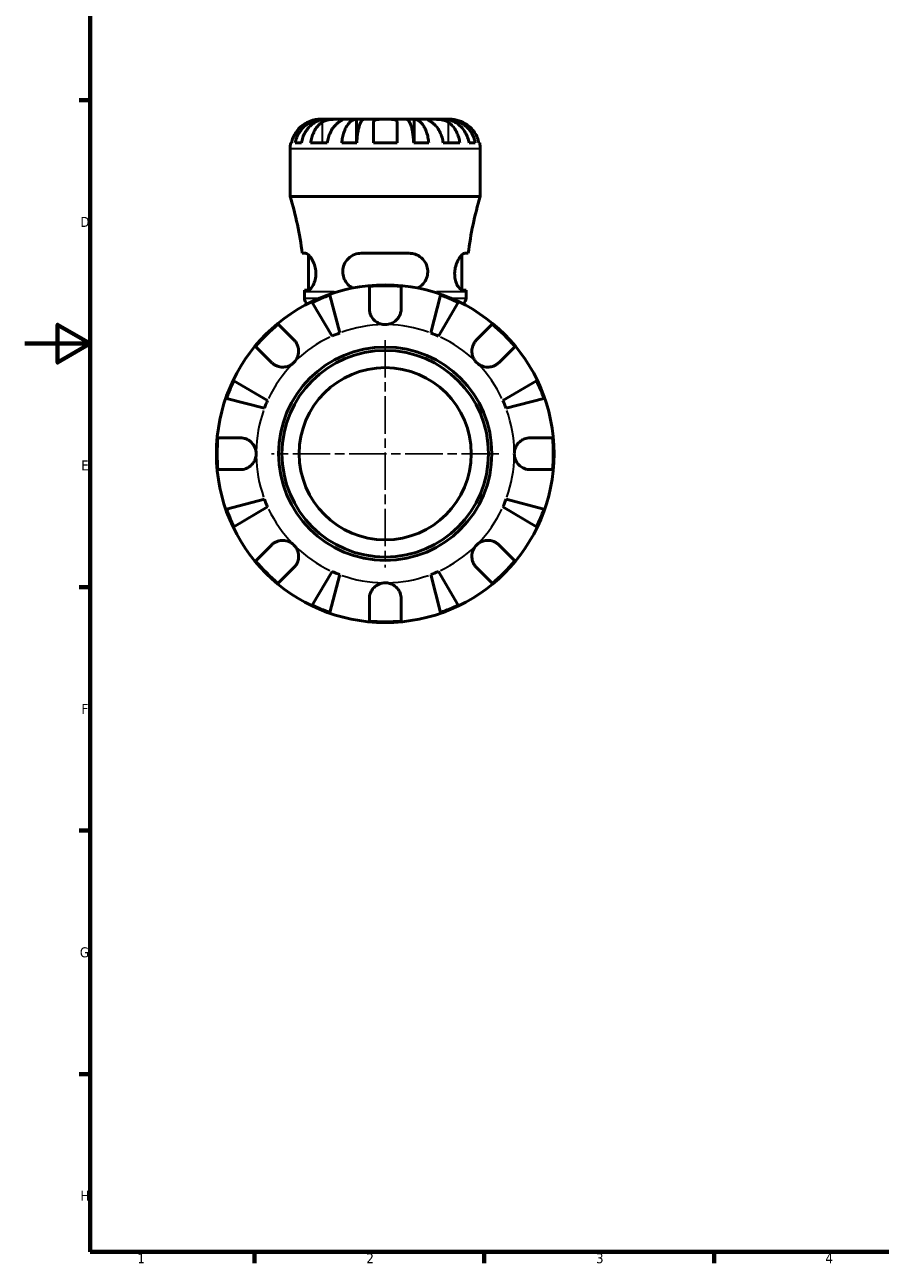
# Model space of a CAD drawing. Header units: millimetres. Extents: x 0 to 919, y 0 to 608.
# Tile 1 of 11: x 0 to 261, y 17 to 394. Entities that reach past the tile are written whole.
import ezdxf

# ---------------------------------------------------------------- set-up
doc = ezdxf.new("R2010")
doc.units = ezdxf.units.MM
doc.linetypes.add('CHAIN', pattern=[0.7087, 0.4724, -0.0591, 0.1181, -0.0591])
for name, color, linetype, lineweight in [('Border (ANSI)', 7, 'Continuous', 70), ('Center Mark (ANSI)', 7, 'Continuous', 25), ('Visible (ANSI)', 7, 'Continuous', 50), ('Visible Narrow (ANSI)', 7, 'Continuous', 35)]:
    doc.layers.add(name, color=color, linetype=linetype, lineweight=lineweight)
doc.styles.add('Note Text (ANSI)', font='tahoma.ttf')

# ---------------------------------------------------------------- blocks, each defined once
blk = doc.blocks.new('Borders Default Border')
at = {"layer": 'Border (ANSI)'}
for p, q in [((20, 371.25), (16.55, 371.25)), ((20, 222.75), (16.55, 222.75)), ((20, 148.5), (16.55, 148.5)), ((20, 74.25), (16.55, 74.25)), ((70.08, 20), (70.08, 16.55)), ((140.17, 20), (140.17, 16.55)), ((210.25, 20), (210.25, 16.55))]:
    blk.add_line(p, q, dxfattribs=at)
at = {"layer": 'Border (ANSI)', "flags": 128}
for points in [[(20, 20), (20, 574), (821, 574), (821, 20), (20, 20)], [(0, 297), (20, 297), (10, 302.77), (10, 291.23), (20, 297)]]:
    blk.add_lwpolyline(points, dxfattribs=at)
at = {"layer": 'Border (ANSI)', "char_height": 3.05, "attachment_point": 7, "style": 'Note Text (ANSI)'}
for s, insert in [('D', (16.96, 332.6)), ('E', (17.21, 258.35)), ('F', (17.29, 184.1)), ('G', (16.81, 109.79)), ('H', (16.97, 35.6)), ('1', (34.35, 16.55)), ('2', (104.2, 16.55)), ('3', (174.26, 16.49)), ('4', (244.23, 16.55))]:
    blk.add_mtext(s, dxfattribs=dict(at, insert=insert))

msp = doc.modelspace()

# ---------------------------------------------------------------- linework, layer by layer
at = {"layer": 'Center Mark (ANSI)', "linetype": 'CHAIN', "ltscale": 24.192183}
for p, q in [((109.959, 298.102), (109.959, 228.752)), ((144.634, 263.427), (75.284, 263.427))]:
    msp.add_line(p, q, dxfattribs=at)
at = {"layer": 'Visible (ANSI)'}
for p, q in [((91.035, 365.427), (89.959, 365.427)), ((91.035, 365.427), (91.035, 365.358)), ((92, 365.427), (91.035, 365.427)), ((95.816, 365.427), (92, 365.427)), ((101.156, 365.427), (95.816, 365.427)), ((101.156, 365.427), (101.156, 358.227)), ((103.484, 365.427), (101.156, 365.427)), ((109.959, 365.427), (103.484, 365.427)), ((106.359, 358.227), (106.359, 364.551)), ((116.433, 365.427), (109.959, 365.427)), ((113.559, 364.551), (113.559, 358.227)), ((118.761, 365.427), (116.433, 365.427)), ((124.101, 365.427), (118.761, 365.427)), ((118.761, 365.427), (118.761, 358.227)), ((127.917, 365.427), (124.101, 365.427)), ((128.882, 365.427), (127.917, 365.427)), ((129.959, 365.427), (128.882, 365.427)), ((128.882, 365.427), (128.882, 365.358)), ((80.959, 341.907), (80.959, 356.427)), ((81.14, 358.227), (81.366, 358.227)), ((82.481, 358.227), (84.386, 358.227)), ((87.195, 358.227), (92.286, 358.227)), ((96.671, 358.227), (101.272, 358.227)), ((106.359, 358.227), (113.559, 358.227)), ((118.645, 358.227), (123.246, 358.227)), ((127.631, 358.227), (132.722, 358.227)), ((135.531, 358.227), (137.436, 358.227)), ((138.551, 358.227), (138.777, 358.227)), ((138.959, 341.907), (138.959, 356.427)), ((138.959, 341.907), (80.959, 341.907)), ((85.704, 324.547), (84.612, 324.547)), ((86.569, 313.364), (86.569, 324.071)), ((117.319, 324.547), (102.599, 324.547)), ((133.349, 313.364), (133.349, 324.071)), ((135.305, 324.547), (134.213, 324.547)), ((105.109, 307.652), (105.109, 314.452)), ((114.809, 314.452), (114.809, 307.652)), ((85.307, 313.347), (86.431, 313.347)), ((85.309, 310.918), (85.309, 312.787)), ((93.074, 311.822), (96.062, 300.269)), ((123.855, 300.269), (126.843, 311.822)), ((133.486, 313.347), (134.61, 313.347)), ((134.609, 310.918), (134.609, 312.787)), ((93.734, 299.304), (87.678, 309.586)), ((132.24, 309.586), (126.183, 299.304)), ((77.308, 302.937), (82.116, 298.129)), ((137.801, 298.129), (142.609, 302.937)), ((75.257, 291.27), (70.449, 296.078)), ((149.468, 296.078), (144.66, 291.27)), ((63.8, 285.708), (74.082, 279.652)), ((145.835, 279.652), (156.117, 285.708)), ((73.117, 277.324), (61.564, 280.312)), ((158.353, 280.312), (146.8, 277.324)), ((58.933, 268.277), (65.734, 268.277)), ((154.184, 268.277), (160.984, 268.277)), ((65.734, 258.577), (58.933, 258.577)), ((160.984, 258.577), (154.184, 258.577)), ((61.564, 246.543), (73.117, 249.531)), ((146.8, 249.531), (158.353, 246.543)), ((74.082, 247.203), (63.8, 241.146)), ((156.117, 241.146), (145.835, 247.203)), ((70.449, 230.777), (75.257, 235.585)), ((144.66, 235.585), (149.468, 230.777)), ((82.116, 228.726), (77.308, 223.918)), ((87.678, 217.269), (93.734, 227.55)), ((126.183, 227.55), (132.24, 217.269)), ((142.609, 223.918), (137.801, 228.726)), ((96.062, 226.586), (93.074, 215.033)), ((126.843, 215.033), (123.855, 226.586)), ((105.109, 212.402), (105.109, 219.202)), ((114.809, 219.202), (114.809, 212.402))]:
    msp.add_line(p, q, dxfattribs=at)
for radius in [51.5, 32.53, 31.5, 26.25]:
    msp.add_circle((109.959, 263.427), radius, dxfattribs=at)
for centre, radius, start, end in [((89.959, 356.427), 9, 168.46304, 180), ((129.959, 356.427), 9, 0, 11.53696), ((-14.335, 312.787), 99.643, 6.7779, 16.99225), ((234.252, 312.787), 99.643, 163.00775, 173.2221), ((109.959, 263.427), 51.255, 84.57027, 95.42973), ((-14.335, 312.787), 99.643, 0, 0.32201), ((87.369, 310.918), 2.06, 180, 238.33405), ((109.959, 263.427), 51.255, 109.23324, 115.76676), ((109.959, 263.427), 51.255, 64.23324, 70.76676), ((132.549, 310.918), 2.06, 301.66595, 0), ((234.252, 312.787), 99.643, 179.67799, 180), ((109.959, 263.427), 51.255, 129.57027, 140.42973), ((109.959, 263.427), 51.255, 39.57027, 50.42973), ((109.959, 263.427), 39.375, 110.66622, 114.33378), ((109.959, 263.427), 39.375, 65.66622, 69.33378), ((109.959, 263.427), 51.255, 154.23324, 160.76676), ((109.959, 263.427), 51.255, 19.23324, 25.76676), ((109.959, 263.427), 39.375, 155.66622, 159.33378), ((109.959, 263.427), 39.375, 20.66622, 24.33378), ((109.959, 263.427), 51.255, 174.57027, 185.42973), ((109.959, 263.427), 51.255, 354.57027, 5.42973), ((109.959, 263.427), 39.375, 200.66622, 204.33378), ((109.959, 263.427), 39.375, 335.66622, 339.33378), ((109.959, 263.427), 51.255, 199.23324, 205.76676), ((109.959, 263.427), 51.255, 334.23324, 340.76676), ((109.959, 263.427), 51.255, 219.57027, 230.42973), ((109.959, 263.427), 51.255, 309.57027, 320.42973), ((109.959, 263.427), 39.375, 245.66622, 249.33378), ((109.959, 263.427), 39.375, 290.66622, 294.33378), ((109.959, 263.427), 51.255, 244.23324, 250.76676), ((109.959, 263.427), 51.255, 289.23324, 295.76676), ((109.959, 263.427), 51.255, 264.57027, 275.42973)]:
    msp.add_arc(centre, radius, start, end, dxfattribs=at)
for points, knots in [([(86.359, 364.551), (85.971, 364.369), (85.578, 364.149), (84.696, 363.564), (84.224, 363.172), (83.433, 362.385), (83.042, 361.918), (82.366, 360.912), (82.082, 360.373), (81.662, 359.363), (81.484, 358.802), (81.366, 358.227)], [4.42788405, 4.42788405, 4.42788405, 4.42788405, 4.5512464, 4.5512464, 4.71913293, 4.71913293, 4.88586959, 4.88586959, 5.05260626, 5.05260626, 5.21400469, 5.21400469, 5.21400469, 5.21400469]), ([(82.481, 358.227), (82.595, 358.805), (82.767, 359.37), (83.174, 360.382), (83.448, 360.922), (84.1, 361.929), (84.478, 362.396), (85.239, 363.182), (85.692, 363.572), (86.669, 364.246), (87.192, 364.528), (88.188, 364.954), (88.753, 365.136), (89.907, 365.373), (90.496, 365.427), (91.035, 365.427)], [0.1707442, 0.1707442, 0.1707442, 0.1707442, 0.3330259, 0.3330259, 0.4996576, 0.4996576, 0.6662893, 0.6662893, 0.8331263, 0.8331263, 0.9999634, 0.9999634, 1.1671254, 1.1671254, 1.3342874, 1.3342874, 1.3342874, 1.3342874]), ([(92, 365.427), (91.52, 365.427), (90.995, 365.373), (89.968, 365.136), (89.466, 364.954), (88.579, 364.528), (88.114, 364.246), (87.245, 363.572), (86.841, 363.182), (86.164, 362.396), (85.827, 361.929), (85.247, 360.922), (85.003, 360.382), (84.641, 359.37), (84.488, 358.805), (84.386, 358.227)], [4.0064772, 4.0064772, 4.0064772, 4.0064772, 4.1736392, 4.1736392, 4.3408012, 4.3408012, 4.5076382, 4.5076382, 4.6744753, 4.6744753, 4.841107, 4.841107, 5.0077387, 5.0077387, 5.1700204, 5.1700204, 5.1700204, 5.1700204]), ([(89.959, 365.427), (89.959, 365.427), (89.925, 365.428), (89.79, 365.426), (89.685, 365.423), (89.335, 365.401), (89.05, 365.374), (88.45, 365.268), (88.164, 365.204), (87.561, 365.033), (87.25, 364.928), (86.742, 364.725), (86.549, 364.641), (86.359, 364.551)], [0, 0, 0, 0, 0.0846147, 0.0846147, 0.17434238, 0.17434238, 0.3108876, 0.3108876, 0.41427185, 0.41427185, 0.5166571, 0.5166571, 0.58005471, 0.58005471, 0.58005471, 0.58005471]), ([(87.195, 358.227), (87.279, 358.802), (87.404, 359.363), (87.701, 360.373), (87.902, 360.912), (88.38, 361.918), (88.657, 362.385), (89.216, 363.172), (89.55, 363.564), (90.173, 364.149), (90.451, 364.369), (90.725, 364.551)], [0.17075309, 0.17075309, 0.17075309, 0.17075309, 0.33215152, 0.33215152, 0.49888818, 0.49888818, 0.66562485, 0.66562485, 0.83351137, 0.83351137, 0.95687373, 0.95687373, 0.95687373, 0.95687373]), ([(90.725, 364.551), (90.814, 364.61), (90.908, 364.667), (91.186, 364.817), (91.38, 364.905), (91.807, 365.061), (92.039, 365.128), (92.619, 365.262), (92.971, 365.316), (93.778, 365.397), (94.223, 365.414), (95.08, 365.429), (95.48, 365.427), (95.816, 365.427)], [-0.58004807, -0.58004807, -0.58004807, -0.58004807, -0.5384523, -0.5384523, -0.46383793, -0.46383793, -0.3862639, -0.3862639, -0.27840269, -0.27840269, -0.14277912, -0.14277912, 0, 0, 0, 0]), ([(95.816, 364.551), (95.542, 364.369), (95.265, 364.149), (94.641, 363.564), (94.307, 363.172), (93.748, 362.385), (93.471, 361.918), (92.993, 360.912), (92.792, 360.373), (92.495, 359.363), (92.37, 358.802), (92.286, 358.227)], [4.42788405, 4.42788405, 4.42788405, 4.42788405, 4.5512464, 4.5512464, 4.71913293, 4.71913293, 4.88586959, 4.88586959, 5.05260626, 5.05260626, 5.21400469, 5.21400469, 5.21400469, 5.21400469]), ([(95.816, 365.427), (96, 365.427), (96.163, 365.428), (96.452, 365.426), (96.574, 365.424), (96.795, 365.409), (96.864, 365.391), (96.876, 365.315), (96.826, 365.259), (96.654, 365.122), (96.56, 365.054), (96.332, 364.897), (96.202, 364.809), (95.98, 364.66), (95.9, 364.607), (95.816, 364.551)], [0, 0, 0, 0, 0.07774953, 0.07774953, 0.16081914, 0.16081914, 0.27783798, 0.27783798, 0.3882896, 0.3882896, 0.46542959, 0.46542959, 0.54035429, 0.54035429, 0.57953204, 0.57953204, 0.57953204, 0.57953204]), ([(96.671, 358.227), (96.731, 358.805), (96.822, 359.37), (97.035, 360.382), (97.178, 360.922), (97.52, 361.929), (97.718, 362.396), (98.117, 363.182), (98.355, 363.572), (98.867, 364.246), (99.141, 364.528), (99.663, 364.954), (99.959, 365.136), (100.564, 365.373), (100.873, 365.427), (101.156, 365.427)], [0.1707442, 0.1707442, 0.1707442, 0.1707442, 0.3330259, 0.3330259, 0.4996576, 0.4996576, 0.6662893, 0.6662893, 0.8331263, 0.8331263, 0.9999634, 0.9999634, 1.1671254, 1.1671254, 1.3342874, 1.3342874, 1.3342874, 1.3342874]), ([(103.484, 365.427), (103.345, 365.427), (103.192, 365.373), (102.894, 365.136), (102.748, 364.954), (102.49, 364.528), (102.355, 364.246), (102.102, 363.572), (101.985, 363.182), (101.788, 362.396), (101.69, 361.929), (101.522, 360.922), (101.451, 360.382), (101.346, 359.37), (101.301, 358.805), (101.272, 358.227)], [4.0064771, 4.0064771, 4.0064771, 4.0064771, 4.1736391, 4.1736391, 4.3408011, 4.3408011, 4.5076381, 4.5076381, 4.6744752, 4.6744752, 4.8411069, 4.8411069, 5.0077386, 5.0077386, 5.1700203, 5.1700203, 5.1700203, 5.1700203]), ([(106.359, 364.551), (106.359, 364.619), (106.367, 364.683), (106.411, 364.833), (106.456, 364.913), (106.594, 365.062), (106.689, 365.128), (106.979, 365.262), (107.198, 365.316), (107.78, 365.398), (108.158, 365.414), (109.012, 365.429), (109.483, 365.427), (109.959, 365.427)], [-0.57647647, -0.57647647, -0.57647647, -0.57647647, -0.52968676, -0.52968676, -0.46054026, -0.46054026, -0.38562403, -0.38562403, -0.27730827, -0.27730827, -0.14258086, -0.14258086, 0, 0, 0, 0]), ([(109.959, 365.427), (110.239, 365.427), (110.518, 365.428), (111.086, 365.426), (111.372, 365.423), (112.05, 365.401), (112.412, 365.372), (112.915, 365.265), (113.085, 365.205), (113.316, 365.067), (113.393, 364.998), (113.505, 364.838), (113.539, 364.748), (113.556, 364.617), (113.559, 364.584), (113.559, 364.551)], [-2.49913258, -2.49913258, -2.49913258, -2.49913258, -2.41505436, -2.41505436, -2.32384732, -2.32384732, -2.1841143, -2.1841143, -2.08674766, -2.08674766, -2.01440674, -2.01440674, -1.93994266, -1.93994266, -1.91637503, -1.91637503, -1.91637503, -1.91637503]), ([(118.645, 358.227), (118.616, 358.805), (118.571, 359.37), (118.466, 360.382), (118.395, 360.922), (118.227, 361.929), (118.129, 362.396), (117.932, 363.182), (117.815, 363.572), (117.562, 364.246), (117.427, 364.528), (117.169, 364.954), (117.023, 365.136), (116.725, 365.373), (116.572, 365.427), (116.433, 365.427)], [0.1707442, 0.1707442, 0.1707442, 0.1707442, 0.3330259, 0.3330259, 0.4996576, 0.4996576, 0.6662893, 0.6662893, 0.8331263, 0.8331263, 0.9999634, 0.9999634, 1.1671254, 1.1671254, 1.3342874, 1.3342874, 1.3342874, 1.3342874]), ([(118.761, 365.427), (119.044, 365.427), (119.353, 365.373), (119.958, 365.136), (120.254, 364.954), (120.776, 364.528), (121.05, 364.246), (121.562, 363.572), (121.8, 363.182), (122.199, 362.396), (122.397, 361.929), (122.739, 360.922), (122.882, 360.382), (123.096, 359.37), (123.186, 358.805), (123.246, 358.227)], [4.0064771, 4.0064771, 4.0064771, 4.0064771, 4.1736391, 4.1736391, 4.3408011, 4.3408011, 4.5076381, 4.5076381, 4.6744752, 4.6744752, 4.8411069, 4.8411069, 5.0077386, 5.0077386, 5.1700203, 5.1700203, 5.1700203, 5.1700203]), ([(124.101, 364.551), (124.012, 364.61), (123.927, 364.667), (123.703, 364.817), (123.573, 364.905), (123.348, 365.061), (123.254, 365.128), (123.088, 365.262), (123.041, 365.316), (123.054, 365.397), (123.145, 365.414), (123.498, 365.429), (123.764, 365.427), (124.101, 365.427)], [-0.58004807, -0.58004807, -0.58004807, -0.58004807, -0.5384523, -0.5384523, -0.46383793, -0.46383793, -0.3862639, -0.3862639, -0.27840269, -0.27840269, -0.14277912, -0.14277912, 0, 0, 0, 0]), ([(124.101, 365.427), (124.284, 365.427), (124.486, 365.428), (124.938, 365.426), (125.187, 365.424), (125.816, 365.409), (126.201, 365.391), (126.955, 365.315), (127.316, 365.259), (127.901, 365.122), (128.13, 365.054), (128.555, 364.897), (128.749, 364.809), (129.02, 364.66), (129.108, 364.607), (129.192, 364.551)], [0, 0, 0, 0, 0.07774953, 0.07774953, 0.16081914, 0.16081914, 0.27783798, 0.27783798, 0.3882896, 0.3882896, 0.46542959, 0.46542959, 0.54035429, 0.54035429, 0.57953204, 0.57953204, 0.57953204, 0.57953204]), ([(127.631, 358.227), (127.547, 358.802), (127.422, 359.363), (127.125, 360.373), (126.924, 360.912), (126.446, 361.918), (126.169, 362.385), (125.61, 363.172), (125.276, 363.564), (124.652, 364.149), (124.375, 364.369), (124.101, 364.551)], [0.17075309, 0.17075309, 0.17075309, 0.17075309, 0.33215152, 0.33215152, 0.49888818, 0.49888818, 0.66562485, 0.66562485, 0.83351137, 0.83351137, 0.95687373, 0.95687373, 0.95687373, 0.95687373]), ([(135.531, 358.227), (135.429, 358.805), (135.276, 359.37), (134.914, 360.382), (134.67, 360.922), (134.09, 361.929), (133.754, 362.396), (133.076, 363.182), (132.672, 363.572), (131.803, 364.246), (131.338, 364.528), (130.451, 364.954), (129.949, 365.136), (128.922, 365.373), (128.397, 365.427), (127.917, 365.427)], [0.1707442, 0.1707442, 0.1707442, 0.1707442, 0.3330259, 0.3330259, 0.4996576, 0.4996576, 0.6662893, 0.6662893, 0.8331263, 0.8331263, 0.9999634, 0.9999634, 1.1671254, 1.1671254, 1.3342874, 1.3342874, 1.3342874, 1.3342874]), ([(128.882, 365.427), (129.421, 365.427), (130.01, 365.373), (131.164, 365.136), (131.729, 364.954), (132.725, 364.528), (133.248, 364.246), (134.225, 363.572), (134.678, 363.182), (135.439, 362.396), (135.817, 361.929), (136.469, 360.922), (136.743, 360.382), (137.15, 359.37), (137.322, 358.805), (137.436, 358.227)], [4.0064771, 4.0064771, 4.0064771, 4.0064771, 4.1736391, 4.1736391, 4.3408011, 4.3408011, 4.5076381, 4.5076381, 4.6744752, 4.6744752, 4.8411069, 4.8411069, 5.0077386, 5.0077386, 5.1700203, 5.1700203, 5.1700203, 5.1700203]), ([(129.192, 364.551), (129.466, 364.369), (129.744, 364.149), (130.367, 363.564), (130.701, 363.172), (131.26, 362.385), (131.537, 361.918), (132.015, 360.912), (132.216, 360.373), (132.513, 359.363), (132.638, 358.802), (132.722, 358.227)], [4.42788748, 4.42788748, 4.42788748, 4.42788748, 4.55124983, 4.55124983, 4.71913636, 4.71913636, 4.88587302, 4.88587302, 5.05260969, 5.05260969, 5.21400811, 5.21400811, 5.21400811, 5.21400811]), ([(133.559, 364.551), (133.415, 364.619), (133.271, 364.683), (132.912, 364.833), (132.697, 364.913), (132.256, 365.062), (132.032, 365.128), (131.506, 365.262), (131.22, 365.316), (130.658, 365.398), (130.409, 365.414), (130.053, 365.429), (129.959, 365.427), (129.959, 365.427)], [-0.57647647, -0.57647647, -0.57647647, -0.57647647, -0.52968676, -0.52968676, -0.46054026, -0.46054026, -0.38562403, -0.38562403, -0.27730827, -0.27730827, -0.14258086, -0.14258086, 0, 0, 0, 0]), ([(138.551, 358.227), (138.433, 358.802), (138.255, 359.363), (137.835, 360.373), (137.551, 360.912), (136.875, 361.918), (136.484, 362.385), (135.693, 363.172), (135.221, 363.564), (134.339, 364.149), (133.946, 364.369), (133.559, 364.551)], [0.17075309, 0.17075309, 0.17075309, 0.17075309, 0.33215152, 0.33215152, 0.49888818, 0.49888818, 0.66562485, 0.66562485, 0.83351137, 0.83351137, 0.95687373, 0.95687373, 0.95687373, 0.95687373]), ([(85.704, 324.547), (85.753, 324.547), (85.804, 324.541), (86.06, 324.475), (86.293, 324.327), (86.879, 323.784), (87.244, 323.321), (87.87, 322.25), (88.14, 321.673), (88.533, 320.479), (88.668, 319.886), (88.806, 318.652), (88.805, 318.036), (88.661, 316.772), (88.506, 316.157), (88.09, 315.04), (87.825, 314.555), (87.268, 313.79), (86.975, 313.525), (86.613, 313.369), (86.519, 313.347), (86.431, 313.347)], [-1.9953246, -1.9953246, -1.9953246, -1.9953246, -1.9450177, -1.9450177, -1.7534971, -1.7534971, -1.4951712, -1.4951712, -1.2772904, -1.2772904, -1.090502, -1.090502, -0.9031704, -0.9031704, -0.6931208, -0.6931208, -0.4667762, -0.4667762, -0.2253232, -0.2253232, -0.1363499, -0.1363499, -0.1363499, -0.1363499]), ([(100.044, 313.964), (99.488, 314.249), (98.981, 314.626), (98.108, 315.542), (97.744, 316.08), (97.236, 317.227), (97.081, 317.812), (96.967, 319.011), (97.006, 319.599), (97.287, 320.858), (97.567, 321.497), (98.39, 322.728), (98.972, 323.287), (100.257, 324.085), (100.946, 324.349), (101.98, 324.522), (102.288, 324.547), (102.599, 324.547)], [-1.6943658, -1.6943658, -1.6943658, -1.6943658, -1.4937131, -1.4937131, -1.2924107, -1.2924107, -1.109096, -1.109096, -0.9302241, -0.9302241, -0.7121493, -0.7121493, -0.4522608, -0.4522608, -0.215871, -0.215871, -0.1180115, -0.1180115, -0.1180115, -0.1180115]), ([(117.319, 324.547), (117.479, 324.547), (117.638, 324.541), (118.4, 324.475), (118.981, 324.327), (120.251, 323.784), (120.904, 323.321), (121.89, 322.25), (122.259, 321.673), (122.738, 320.479), (122.874, 319.886), (122.945, 318.652), (122.878, 318.036), (122.525, 316.772), (122.22, 316.157), (121.394, 315.04), (120.863, 314.555), (120.137, 314.106), (120.006, 314.032), (119.873, 313.964)], [-1.9953246, -1.9953246, -1.9953246, -1.9953246, -1.9450177, -1.9450177, -1.7534971, -1.7534971, -1.4951712, -1.4951712, -1.2772904, -1.2772904, -1.090502, -1.090502, -0.9031704, -0.9031704, -0.6931208, -0.6931208, -0.4667762, -0.4667762, -0.4185653, -0.4185653, -0.4185653, -0.4185653]), ([(133.486, 313.347), (133.448, 313.347), (133.41, 313.351), (133.169, 313.398), (132.946, 313.537), (132.417, 314.063), (132.107, 314.511), (131.621, 315.542), (131.432, 316.08), (131.187, 317.227), (131.124, 317.812), (131.134, 319.011), (131.204, 319.599), (131.481, 320.858), (131.711, 321.497), (132.29, 322.728), (132.654, 323.287), (133.326, 324.085), (133.636, 324.349), (134.015, 324.522), (134.119, 324.547), (134.213, 324.547)], [-1.9763014, -1.9763014, -1.9763014, -1.9763014, -1.9385042, -1.9385042, -1.7449932, -1.7449932, -1.4937131, -1.4937131, -1.2924107, -1.2924107, -1.109096, -1.109096, -0.9302241, -0.9302241, -0.7121493, -0.7121493, -0.4522608, -0.4522608, -0.215871, -0.215871, -0.1180115, -0.1180115, -0.1180115, -0.1180115]), ([(109.959, 302.802), (109.473, 302.802), (108.991, 302.875), (108.006, 303.179), (107.516, 303.427), (106.677, 304.046), (106.327, 304.4), (105.786, 305.143), (105.585, 305.516), (105.34, 306.148), (105.267, 306.395), (105.167, 306.868), (105.136, 307.093), (105.112, 307.429), (105.109, 307.541), (105.109, 307.652)], [0, 0, 0, 0, 0.14558971, 0.14558971, 0.30930841, 0.30930841, 0.45830506, 0.45830506, 0.58735107, 0.58735107, 0.66775406, 0.66775406, 0.73999155, 0.73999155, 0.77632248, 0.77632248, 0.77632248, 0.77632248]), ([(114.809, 307.652), (114.809, 307.448), (114.796, 307.242), (114.74, 306.81), (114.695, 306.584), (114.554, 306.074), (114.448, 305.793), (114.071, 305.021), (113.74, 304.563), (112.898, 303.747), (112.387, 303.41), (111.235, 302.93), (110.601, 302.802), (109.959, 302.802)], [-0.78516465, -0.78516465, -0.78516465, -0.78516465, -0.71674204, -0.71674204, -0.64259311, -0.64259311, -0.54817339, -0.54817339, -0.37584493, -0.37584493, -0.19265918, -0.19265918, 0, 0, 0, 0]), ([(82.116, 298.129), (82.198, 298.047), (82.278, 297.961), (82.557, 297.638), (82.739, 297.382), (83.068, 296.807), (83.209, 296.488), (83.466, 295.667), (83.542, 295.159), (83.529, 294.031), (83.406, 293.424), (82.929, 292.262), (82.57, 291.723), (82.116, 291.27)], [-0.78090098, -0.78090098, -0.78090098, -0.78090098, -0.74249641, -0.74249641, -0.64168011, -0.64168011, -0.53308797, -0.53308797, -0.37727943, -0.37727943, -0.19250343, -0.19250343, 0, 0, 0, 0]), ([(137.801, 291.27), (137.533, 291.538), (137.297, 291.836), (136.886, 292.505), (136.718, 292.875), (136.441, 293.768), (136.369, 294.294), (136.394, 295.324), (136.485, 295.817), (136.758, 296.608), (136.903, 296.914), (137.241, 297.476), (137.431, 297.73), (137.693, 298.018), (137.746, 298.074), (137.801, 298.129)], [0, 0, 0, 0, 0.11375655, 0.11375655, 0.23538098, 0.23538098, 0.39430899, 0.39430899, 0.54630686, 0.54630686, 0.65204055, 0.65204055, 0.75381821, 0.75381821, 0.77933795, 0.77933795, 0.77933795, 0.77933795]), ([(82.116, 291.27), (81.848, 291.002), (81.549, 290.766), (80.881, 290.355), (80.511, 290.187), (79.618, 289.91), (79.092, 289.837), (78.062, 289.863), (77.569, 289.954), (76.778, 290.227), (76.471, 290.372), (75.91, 290.71), (75.656, 290.9), (75.368, 291.161), (75.312, 291.215), (75.257, 291.27)], [0, 0, 0, 0, 0.11375655, 0.11375655, 0.23538098, 0.23538098, 0.39430899, 0.39430899, 0.54630686, 0.54630686, 0.65204055, 0.65204055, 0.75381821, 0.75381821, 0.77933795, 0.77933795, 0.77933795, 0.77933795]), ([(144.66, 291.27), (144.578, 291.188), (144.492, 291.108), (144.17, 290.829), (143.914, 290.646), (143.338, 290.318), (143.019, 290.177), (142.199, 289.92), (141.69, 289.844), (140.562, 289.857), (139.955, 289.98), (138.794, 290.457), (138.255, 290.816), (137.801, 291.27)], [-0.78090098, -0.78090098, -0.78090098, -0.78090098, -0.74249641, -0.74249641, -0.64168011, -0.64168011, -0.53308797, -0.53308797, -0.37727943, -0.37727943, -0.19250343, -0.19250343, 0, 0, 0, 0]), ([(65.734, 268.277), (65.886, 268.277), (66.039, 268.27), (66.472, 268.229), (66.752, 268.178), (67.345, 268.014), (67.655, 267.893), (68.415, 267.502), (68.839, 267.19), (69.634, 266.374), (69.974, 265.859), (70.457, 264.703), (70.584, 264.068), (70.584, 263.427)], [-0.77507703, -0.77507703, -0.77507703, -0.77507703, -0.72560399, -0.72560399, -0.63594265, -0.63594265, -0.53365641, -0.53365641, -0.3753162, -0.3753162, -0.19216783, -0.19216783, 0, 0, 0, 0]), ([(149.334, 263.427), (149.334, 263.863), (149.392, 264.296), (149.635, 265.178), (149.83, 265.618), (150.419, 266.547), (150.847, 267.001), (151.684, 267.605), (152.048, 267.801), (152.708, 268.057), (152.993, 268.138), (153.574, 268.248), (153.866, 268.276), (154.165, 268.277), (154.174, 268.277), (154.184, 268.277)], [-3.37535926, -3.37535926, -3.37535926, -3.37535926, -3.24472064, -3.24472064, -3.10081281, -3.10081281, -2.91318515, -2.91318515, -2.78540812, -2.78540812, -2.69094331, -2.69094331, -2.59427293, -2.59427293, -2.59108226, -2.59108226, -2.59108226, -2.59108226]), ([(70.584, 263.427), (70.584, 262.992), (70.525, 262.558), (70.282, 261.677), (70.087, 261.237), (69.499, 260.307), (69.07, 259.854), (68.233, 259.25), (67.869, 259.054), (67.209, 258.798), (66.924, 258.717), (66.343, 258.607), (66.051, 258.579), (65.753, 258.577), (65.743, 258.577), (65.734, 258.577)], [-3.37535926, -3.37535926, -3.37535926, -3.37535926, -3.24472064, -3.24472064, -3.10081281, -3.10081281, -2.91318515, -2.91318515, -2.78540812, -2.78540812, -2.69094331, -2.69094331, -2.59427293, -2.59427293, -2.59108226, -2.59108226, -2.59108226, -2.59108226]), ([(154.184, 258.577), (154.031, 258.577), (153.878, 258.585), (153.445, 258.626), (153.165, 258.677), (152.572, 258.841), (152.262, 258.962), (151.502, 259.353), (151.078, 259.665), (150.283, 260.481), (149.943, 260.995), (149.46, 262.152), (149.334, 262.787), (149.334, 263.427)], [-0.77507703, -0.77507703, -0.77507703, -0.77507703, -0.72560399, -0.72560399, -0.63594265, -0.63594265, -0.53365641, -0.53365641, -0.3753162, -0.3753162, -0.19216783, -0.19216783, 0, 0, 0, 0]), ([(75.257, 235.585), (75.339, 235.667), (75.425, 235.747), (75.747, 236.026), (76.003, 236.208), (76.579, 236.537), (76.898, 236.678), (77.719, 236.935), (78.227, 237.011), (79.355, 236.998), (79.962, 236.875), (81.124, 236.398), (81.662, 236.039), (82.116, 235.585)], [-0.78090098, -0.78090098, -0.78090098, -0.78090098, -0.74249641, -0.74249641, -0.64168011, -0.64168011, -0.53308797, -0.53308797, -0.37727943, -0.37727943, -0.19250343, -0.19250343, 0, 0, 0, 0]), ([(82.116, 235.585), (82.384, 235.317), (82.62, 235.018), (83.031, 234.35), (83.199, 233.979), (83.476, 233.087), (83.548, 232.56), (83.523, 231.53), (83.432, 231.038), (83.159, 230.247), (83.014, 229.94), (82.676, 229.379), (82.486, 229.125), (82.224, 228.837), (82.171, 228.781), (82.116, 228.726)], [0, 0, 0, 0, 0.11375655, 0.11375655, 0.23538098, 0.23538098, 0.39430899, 0.39430899, 0.54630686, 0.54630686, 0.65204055, 0.65204055, 0.75381821, 0.75381821, 0.77933795, 0.77933795, 0.77933795, 0.77933795]), ([(137.801, 228.726), (137.719, 228.808), (137.639, 228.894), (137.36, 229.216), (137.178, 229.472), (136.849, 230.048), (136.708, 230.367), (136.451, 231.187), (136.375, 231.696), (136.388, 232.824), (136.511, 233.431), (136.988, 234.592), (137.347, 235.131), (137.801, 235.585)], [-0.78090098, -0.78090098, -0.78090098, -0.78090098, -0.74249641, -0.74249641, -0.64168011, -0.64168011, -0.53308797, -0.53308797, -0.37727943, -0.37727943, -0.19250343, -0.19250343, 0, 0, 0, 0]), ([(137.801, 235.585), (138.069, 235.853), (138.368, 236.089), (139.036, 236.5), (139.406, 236.668), (140.299, 236.945), (140.826, 237.017), (141.855, 236.991), (142.348, 236.901), (143.139, 236.628), (143.446, 236.483), (144.007, 236.145), (144.261, 235.955), (144.549, 235.693), (144.605, 235.64), (144.66, 235.585)], [0, 0, 0, 0, 0.11375655, 0.11375655, 0.23538098, 0.23538098, 0.39430899, 0.39430899, 0.54630686, 0.54630686, 0.65204055, 0.65204055, 0.75381821, 0.75381821, 0.77933795, 0.77933795, 0.77933795, 0.77933795]), ([(105.109, 219.202), (105.109, 219.354), (105.116, 219.508), (105.157, 219.941), (105.208, 220.22), (105.372, 220.814), (105.493, 221.124), (105.884, 221.884), (106.196, 222.308), (107.012, 223.103), (107.527, 223.443), (108.683, 223.925), (109.318, 224.052), (109.959, 224.052)], [-0.77507703, -0.77507703, -0.77507703, -0.77507703, -0.72560399, -0.72560399, -0.63594265, -0.63594265, -0.53365641, -0.53365641, -0.3753162, -0.3753162, -0.19216783, -0.19216783, 0, 0, 0, 0]), ([(109.959, 224.052), (110.394, 224.052), (110.827, 223.994), (111.709, 223.751), (112.149, 223.556), (113.079, 222.967), (113.532, 222.539), (114.136, 221.702), (114.332, 221.338), (114.588, 220.678), (114.669, 220.393), (114.779, 219.812), (114.807, 219.519), (114.809, 219.221), (114.809, 219.212), (114.809, 219.202)], [-3.37535926, -3.37535926, -3.37535926, -3.37535926, -3.24472064, -3.24472064, -3.10081281, -3.10081281, -2.91318515, -2.91318515, -2.78540812, -2.78540812, -2.69094331, -2.69094331, -2.59427293, -2.59427293, -2.59108226, -2.59108226, -2.59108226, -2.59108226])]:
    msp.add_open_spline(points, degree=3, knots=knots, dxfattribs=at)
at = {"layer": 'Visible Narrow (ANSI)'}
for p, q in [((90.725, 364.235), (90.725, 358.544)), ((129.192, 364.235), (129.192, 358.544)), ((138.602, 356.427), (81.316, 356.427)), ((85.321, 310.918), (89.59, 310.918)), ((94.361, 312.787), (85.335, 312.787)), ((134.582, 312.787), (125.556, 312.787)), ((130.327, 310.918), (134.596, 310.918))]:
    msp.add_line(p, q, dxfattribs=at)
for start, end in [(91.03331, 109.63291), (70.36709, 88.96669), (115.36709, 133.96669), (46.03331, 64.63291), (136.03331, 154.63291), (25.36709, 43.96669), (160.36709, 178.96669), (1.03331, 19.63291), (181.03331, 199.63291), (340.36709, 358.96669), (205.36709, 223.96669), (316.03331, 334.63291), (226.03331, 244.63291), (295.36709, 313.96669), (250.36709, 268.96669), (271.03331, 289.63291)]:
    msp.add_arc((109.959, 263.427), 39.375, start, end, dxfattribs=at)

# ---------------------------------------------------------------- block references
msp.add_blockref('Borders Default Border', (0, 0))

doc.saveas('drawing.dxf')
